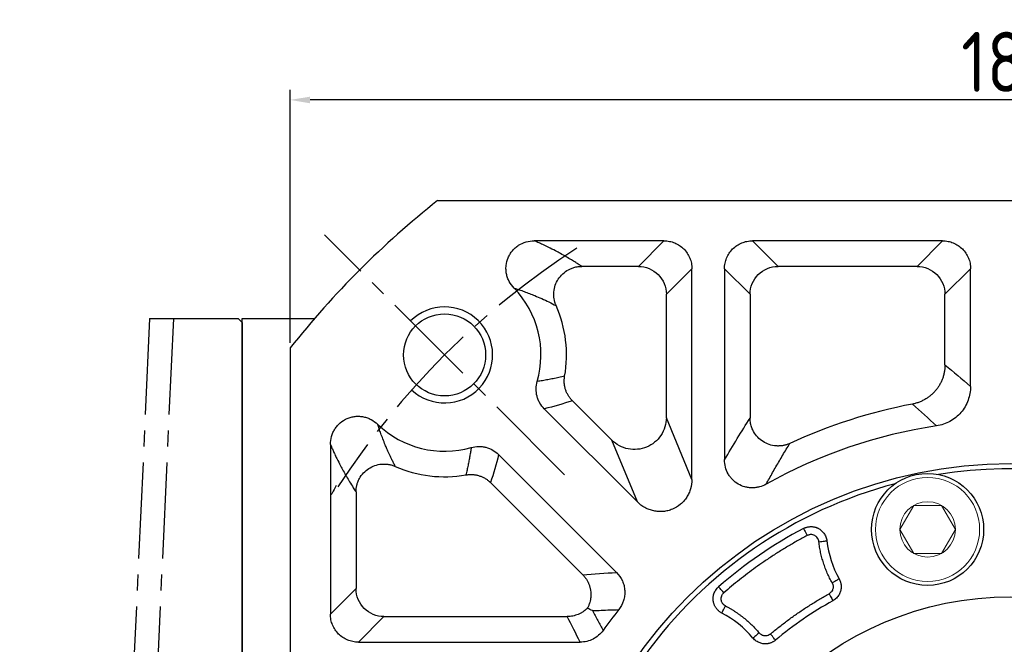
# Model space of a CAD drawing. Header units: millimetres. Extents: x 60 to 1123, y 46 to 797.
# Tile 5 of 18: x 137 to 260, y 555 to 633. Entities that reach past the tile are written whole.
import ezdxf

# ---------------------------------------------------------------- set-up
doc = ezdxf.new("R2010")
doc.units = ezdxf.units.MM
doc.linetypes.add('点画线', pattern=[18, 12, -2, 2, -2])
for name, color, linetype in [('6文字层', 3, 'Continuous'), ('7中心线层', 7, '点画线'), ('标注线', 7, 'Continuous')]:
    doc.layers.add(name, color=color, linetype=linetype)
doc.layers.add('粗实线', color=7, linetype='Continuous', lineweight=40)
doc.layers.add('细实线', color=211, linetype='Continuous', lineweight=18)
doc.styles.add('工程字', font='gbenor.shx', dxfattribs={"bigfont": 'gbcbig.shx'})
doc.dimstyles.new('ISO-25', dxfattribs={"dimtxt": 2.5, "dimasz": 2.5, "dimexe": 1.25, "dimexo": 0.625, "dimtad": 1, "dimtxsty": 'Standard', "dimcen": 2.5, "dimadec": 0, "dimazin": 0, "dimtfac": 1, "dimtmove": 0, "dimatfit": 3, "dimfxl": 1, "dimarcsym": 0})
doc.dimstyles.new('ISO-25-1', dxfattribs={"dimtxt": 11, "dimasz": 5, "dimexe": 1.25, "dimexo": 1, "dimgap": 2, "dimtad": 1, "dimtoh": 1, "dimtxsty": '工程字', "dimcen": 2, "dimadec": 0, "dimazin": 0, "dimtfac": 1, "dimtmove": 0, "dimatfit": 3, "dimfxl": 1, "dimarcsym": 0})

# ---------------------------------------------------------------- blocks, each defined once
blk = doc.blocks.new('*D84')
at = {"layer": '6文字层', "color": 0, "lineweight": -2}
for p, q in [((261.22, 518.5), (261.22, 522.5)), ((259.22, 520.5), (263.22, 520.5)), ((152.39, 428.89), (180.9, 452.88)), ((129.57, 428.89), (152.39, 428.89))]:
    blk.add_line(p, q, dxfattribs=at)
at = {"layer": '6文字层', "color": 0}
blk.add_solid([(181.43, 452.25), (180.36, 453.52), (184.72, 456.1)], dxfattribs=at)
at = {"layer": 'Defpoints', "color": 0}
for p in [(337.73, 584.9), (184.72, 456.1)]:
    blk.add_point(p, dxfattribs=at)
at = {"layer": '6文字层', "color": 0, "insert": (138.01, 434.14), "char_height": 7.5, "attachment_point": 5, "style": '工程字'}
blk.add_mtext('∅200', dxfattribs=at)
blk = doc.blocks.new('*D85')
at = {"layer": '6文字层', "color": 0, "lineweight": -2}
for p, q in [((359.95, 622.92), (344.51, 606.9)), ((382.77, 622.92), (359.95, 622.92)), ((261.22, 518.5), (261.22, 522.5)), ((259.22, 520.5), (263.22, 520.5))]:
    blk.add_line(p, q, dxfattribs=at)
at = {"layer": '6文字层', "color": 0}
blk.add_solid([(343.91, 607.48), (345.11, 606.32), (341.04, 603.3)], dxfattribs=at)
at = {"layer": 'Defpoints', "color": 0}
for p in [(341.04, 603.3), (181.41, 437.71)]:
    blk.add_point(p, dxfattribs=at)
at = {"layer": '6文字层', "color": 0, "lineweight": 25, "insert": (374.33, 628.17), "char_height": 7.5, "attachment_point": 5, "style": '工程字'}
blk.add_mtext('∅230{}{{\\H0.7x;}{}}', dxfattribs=at)
blk = doc.blocks.new('*D86')
at = {"layer": '6文字层', "color": 0, "lineweight": -2}
for p, q in [((171.22, 592.72), (171.22, 624.32)), ((351.22, 592.72), (351.22, 624.32)), ((348.72, 623.07), (173.72, 623.07))]:
    blk.add_line(p, q, dxfattribs=at)
at = {"layer": '6文字层', "color": 0}
for points in [[(173.72, 623.48), (173.72, 622.65), (171.22, 623.07)], [(348.72, 622.65), (348.72, 623.48), (351.22, 623.07)]]:
    blk.add_solid(points, dxfattribs=at)
at = {"layer": 'Defpoints', "color": 0}
for p in [(171.22, 623.07), (171.22, 592.09), (351.22, 592.09)]:
    blk.add_point(p, dxfattribs=at)
at = {"layer": '6文字层', "color": 0, "insert": (261.22, 627.82), "char_height": 7.5, "attachment_point": 5, "style": '工程字'}
blk.add_mtext('180', dxfattribs=at)

msp = doc.modelspace()

# ---------------------------------------------------------------- linework, layer by layer
msp.add_open_spline([(176.9628, 574.8856), (176.8358, 574.5703), (176.6168, 574.1596), (176.3294, 573.746), (176.2588, 573.6499)], degree=3, knots=[0, 0, 0, 0, 0.126149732, 0.164350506, 0.164350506, 0.164350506, 0.164350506])
at = {"layer": '7中心线层'}
for p, q in [((205.5013, 576.2266), (175.5254, 606.2025)), ((153.6787, 595.7548), (146.7606, 445.2522)), ((156.6441, 595.7548), (149.726, 445.2522))]:
    msp.add_line(p, q, dxfattribs=at)
msp.add_arc((261.224, 520.5038), 100, 122.832642, 147.167358, dxfattribs=at)
at = {"layer": '标注线'}
for p, q in [((153.6787, 595.7548), (164.7234, 595.7548)), ((164.7234, 595.7548), (165.2234, 595.2548)), ((165.2234, 520.5038), (165.2234, 595.7535)), ((165.2234, 595.7535), (174.2615, 595.7535)), ((165.2234, 595.2548), (165.2234, 520.5038))]:
    msp.add_line(p, q, dxfattribs=at)
at = {"layer": '粗实线', "color": 0, "lineweight": 30}
for p, q in [((189.6349, 610.5038), (332.8131, 610.5038)), ((171.224, 592.0929), (171.224, 448.9147))]:
    msp.add_line(p, q, dxfattribs=at)
for centre, radius in [((190.5133, 591.2145), 5.125), ((261.224, 520.5038), 57.15), ((250.8284, 569.4112), 7), ((261.224, 520.5038), 40.5)]:
    msp.add_circle(centre, radius, dxfattribs=at)
for radius, start, end in [(115, 128.49995, 141.50005), (56.5, 35.800973, 99.199034), (56.5, 104.800972, 144.199032)]:
    msp.add_arc((261.224, 520.5038), radius, start, end, dxfattribs=at)
at = {"layer": '细实线', "color": 0, "lineweight": -3}
for p, q in [((217.9066, 605.4691), (201.7035, 605.4691)), ((217.9066, 605.4691), (214.715, 602.2774)), ((252.6978, 605.4691), (228.9591, 605.4691)), ((228.9591, 605.4691), (232.1507, 602.2774)), ((252.6978, 605.4691), (249.5061, 602.2774)), ((214.715, 602.2774), (207.6315, 602.2774)), ((221.3981, 601.9776), (218.2065, 598.786)), ((221.3981, 575.6691), (221.3981, 601.9776)), ((225.4676, 601.9776), (225.4676, 578.1097)), ((225.4676, 601.9776), (228.6592, 598.786)), ((249.5061, 602.2774), (232.1507, 602.2774)), ((256.1893, 601.9776), (252.9976, 598.786)), ((256.1893, 587.2784), (256.1893, 601.9776)), ((218.2065, 583.3744), (218.2065, 598.786)), ((228.6592, 598.786), (228.6592, 583.3199)), ((252.9976, 589.9724), (252.9976, 598.786)), ((206.4704, 585.4771), (211.3947, 580.5528)), ((202.9648, 584.4691), (214.5863, 572.8476)), ((221.3981, 575.6691), (218.2065, 583.3744)), ((214.5863, 572.8476), (211.3947, 580.5528)), ((176.2588, 580.0243), (176.2588, 558.8212)), ((211.9877, 564.0341), (197.2588, 578.7631)), ((207.7601, 563.7481), (196.2508, 575.2574)), ((179.4504, 574.0964), (179.4504, 562.0129)), ((176.2588, 558.8212), (179.4504, 562.0129)), ((179.7502, 555.3297), (182.9419, 558.5214)), ((182.9419, 558.5214), (205.8335, 558.5214)), ((179.7502, 555.3297), (207.4537, 555.3297))]:
    msp.add_line(p, q, dxfattribs=at)
at = {"layer": '细实线'}
for points in [[(247.3634, 569.4112), (249.0955, 572.4112), (252.5613, 572.4112), (254.2934, 569.4112)], [(247.3634, 569.4112), (249.0955, 566.4112), (252.5613, 566.4112), (254.2934, 569.4112)]]:
    msp.add_lwpolyline(points, dxfattribs=at)
at = {"layer": '细实线', "color": 0, "lineweight": -3, "flags": 128}
for points in [[(235.3279, 569.5336), (235.3389, 569.5127), (235.3669, 569.4597), (235.4107, 569.3767), (235.4689, 569.2666), (235.5391, 569.1336), (235.6189, 568.9826), (235.7051, 568.8193), (235.7948, 568.6496)], [(237.255, 567.8782), (237.4446, 567.8996), (237.6272, 567.9203), (237.7962, 567.9394), (237.9452, 567.9562), (238.0689, 567.9702), (238.1627, 567.9808), (238.2232, 567.9876), (238.248, 567.9904)], [(239.7803, 563.2286), (239.7585, 563.2164), (239.7054, 563.1867), (239.623, 563.1406), (239.5144, 563.0798), (239.3835, 563.0066), (239.2351, 562.9235), (239.0747, 562.8338), (238.9082, 562.7406)], [(225.3891, 561.498), (225.2628, 561.6425), (225.1412, 561.7816), (225.0288, 561.9101), (224.9298, 562.0234), (224.8479, 562.1171), (224.7861, 562.1878), (224.7467, 562.2329), (224.7312, 562.2506)], [(238.5213, 561.3789), (238.614, 561.2121), (238.7032, 561.0514), (238.7858, 560.9027), (238.8586, 560.7716), (238.9191, 560.6628), (238.9649, 560.5802), (238.9944, 560.5271), (239.0066, 560.5052)], [(225.1253, 558.9714), (225.1369, 558.9936), (225.1649, 559.0476), (225.2084, 559.1314), (225.2658, 559.2418), (225.3349, 559.375), (225.4133, 559.5259), (225.498, 559.689), (225.5859, 559.8583)], [(229.7899, 556.4737), (229.6432, 556.3517), (229.5019, 556.2341), (229.3712, 556.1253), (229.2559, 556.0294), (229.1602, 555.9497), (229.0877, 555.8894), (229.0409, 555.8504), (229.0217, 555.8344)], [(231.8415, 555.5808), (231.8255, 555.6), (231.7864, 555.6466), (231.7258, 555.719), (231.6459, 555.8144), (231.5495, 555.9294), (231.4403, 556.0597), (231.3223, 556.2006), (231.1998, 556.3469)]]:
    msp.add_lwpolyline(points, dxfattribs=at)
at = {"layer": '细实线'}
for radius in [6.5, 3.465]:
    msp.add_circle((250.8284, 569.4112), radius, dxfattribs=at)
at = {"layer": '细实线', "color": 0, "lineweight": -3}
for centre, radius, start, end in [((190.5133, 591.2145), 12.0348, 343.973934, 43.880907), ((190.5133, 591.2145), 15.2264, 349.915856, 23.860062), ((261.224, 520.5038), 65.7264, 100.770049, 114.836217), ((190.5133, 591.2145), 12.0348, 226.113509, 286.026041), ((261.224, 520.5038), 62.5348, 98.536128, 119.253077), ((190.5133, 591.2145), 15.2264, 246.14091, 280.084121), ((261.224, 520.5038), 55.4484, 117.841768, 131.158238), ((250.8284, 569.4112), 12.6604, 186.443678, 209.23162), ((261.224, 520.5038), 45.7572, 119.048523, 129.951483), ((261.224, 520.5038), 62.5348, 141.545288, 144.525837), ((219.2905, 547.7358), 12.6604, 39.768384, 62.556326)]:
    msp.add_arc(centre, radius, start, end, dxfattribs=at)
at = {"layer": '细实线', "color": 0, "lineweight": -2}
msp.add_arc((190.5133, 591.2145), 6, 226.719135, 134.999945, dxfattribs=at)
at = {"layer": '细实线', "color": 0, "lineweight": -3}
for points, knots in [([(199.188, 599.5563), (198.9479, 599.8043), (198.7477, 600.0795), (198.5073, 600.5337), (198.4373, 600.6926), (198.3228, 601.0144), (198.2775, 601.1785), (198.2108, 601.5129), (198.1894, 601.6846), (198.1726, 602.0282), (198.1771, 602.1988), (198.2282, 602.7073), (198.3152, 603.0466), (198.5153, 603.5176), (198.5936, 603.6693), (198.7737, 603.9617), (198.8758, 604.1023), (199.0969, 604.363), (199.2166, 604.4845), (199.474, 604.7097), (199.613, 604.8141), (200.0457, 605.0918), (200.3589, 605.2334), (201.0203, 605.4238), (201.3583, 605.4704), (201.7035, 605.4691)], [0, 0, 0, 0, 0.125, 0.125, 0.1875, 0.1875, 0.25, 0.25, 0.3125, 0.3125, 0.375, 0.375, 0.5, 0.5, 0.5625, 0.5625, 0.625, 0.625, 0.6875, 0.6875, 0.75, 0.75, 0.875, 0.875, 1, 1, 1, 1]), ([(207.6315, 602.2775), (207.5232, 602.3477), (207.278, 602.5069), (206.858, 602.7735), (206.1097, 603.2364), (205.2776, 603.722), (204.2883, 604.254), (203.5495, 604.6288), (202.8099, 604.98), (202.2243, 605.2451), (201.8613, 605.4012), (201.7035, 605.4691)], [0, 0, 0, 0, 0.06585397, 0.14919111, 0.25001226, 0.5000169, 0.60504486, 0.75000244, 0.85259392, 0.93592369, 1, 1, 1, 1]), ([(217.9066, 605.4691), (218.1373, 605.4694), (218.3642, 605.4474), (218.8107, 605.3599), (219.0327, 605.2935), (219.4561, 605.1192), (219.6569, 605.0124), (220.0369, 604.7596), (220.2168, 604.6122), (220.5393, 604.29), (220.6839, 604.1141), (220.9391, 603.7322), (221.0474, 603.5287), (221.2209, 603.1081), (221.2874, 602.8881), (221.3764, 602.4365), (221.3984, 602.2083), (221.3981, 601.9776)], [0, 0, 0, 0, 0.125, 0.125, 0.25, 0.25, 0.375, 0.375, 0.5, 0.5, 0.625, 0.625, 0.75, 0.75, 0.875, 0.875, 1, 1, 1, 1]), ([(225.4676, 601.9776), (225.4673, 602.2083), (225.4893, 602.4352), (225.5768, 602.8817), (225.6432, 603.1036), (225.8175, 603.5271), (225.9243, 603.7279), (226.1771, 604.1078), (226.3245, 604.2878), (226.6467, 604.6103), (226.8226, 604.7549), (227.2045, 605.01), (227.408, 605.1184), (227.8286, 605.2919), (228.0486, 605.3584), (228.5002, 605.4474), (228.7284, 605.4694), (228.9591, 605.4691)], [0, 0, 0, 0, 0.125, 0.125, 0.25, 0.25, 0.375, 0.375, 0.5, 0.5, 0.625, 0.625, 0.75, 0.75, 0.875, 0.875, 1, 1, 1, 1]), ([(252.6978, 605.4691), (252.9285, 605.4694), (253.1554, 605.4474), (253.6019, 605.3599), (253.8238, 605.2935), (254.2473, 605.1192), (254.4481, 605.0124), (254.828, 604.7596), (255.008, 604.6122), (255.3305, 604.29), (255.4751, 604.1141), (255.7302, 603.7322), (255.8385, 603.5287), (256.012, 603.1081), (256.0786, 602.8881), (256.1675, 602.4365), (256.1896, 602.2083), (256.1893, 601.9776)], [0, 0, 0, 0, 0.125, 0.125, 0.25, 0.25, 0.375, 0.375, 0.5, 0.5, 0.625, 0.625, 0.75, 0.75, 0.875, 0.875, 1, 1, 1, 1]), ([(204.4384, 597.3737), (204.42, 597.4172), (204.3828, 597.5052), (204.3333, 597.6414), (204.2893, 597.7788), (204.238, 597.9656), (204.1496, 598.3887), (204.1216, 599.0742), (204.303, 599.9284), (204.6851, 600.7066), (205.2428, 601.3701), (205.8291, 601.7929), (206.3562, 602.0403), (206.7261, 602.1613), (207.0637, 602.2325), (207.3503, 602.2698), (207.539, 602.2749), (207.6315, 602.2775)], [0, 0, 0, 0, 0.02053089, 0.04150111, 0.06290655, 0.08314183, 0.12555981, 0.25040648, 0.37748416, 0.50035896, 0.62252564, 0.74972979, 0.81018156, 0.87471606, 0.91806169, 0.95983954, 1, 1, 1, 1]), ([(214.715, 602.2775), (215.6307, 602.2749), (216.5349, 601.8978), (217.8268, 600.6059), (218.2039, 599.7017), (218.2065, 598.786)], [0, 0, 0, 0, 0.5, 0.5, 1, 1, 1, 1]), ([(228.6592, 598.786), (228.6618, 599.7017), (229.0389, 600.6059), (230.3308, 601.8978), (231.235, 602.2749), (232.1507, 602.2774)], [0, 0, 0, 0, 0.5, 0.5, 1, 1, 1, 1]), ([(249.5061, 602.2774), (250.4218, 602.2749), (251.3261, 601.8978), (252.6179, 600.6059), (252.9951, 599.7017), (252.9976, 598.786)], [0, 0, 0, 0, 0.5, 0.5, 1, 1, 1, 1]), ([(199.1882, 599.557), (199.2943, 599.5236), (199.5098, 599.4558), (199.8274, 599.3507), (200.1471, 599.241), (200.4681, 599.1267), (200.7906, 599.0077), (201.1145, 598.884), (201.4398, 598.7556), (201.959, 598.5439), (202.6682, 598.2369), (203.5611, 597.8211), (204.1401, 597.5258), (204.4384, 597.3737)], [0, 0, 0, 0, 0.05093597, 0.10339114, 0.15736615, 0.21286158, 0.26987793, 0.32841569, 0.38847527, 0.45005706, 0.62191229, 0.80522504, 1, 1, 1, 1]), ([(252.9976, 589.9724), (252.9965, 589.8975), (252.9943, 589.7476), (252.9782, 589.5233), (252.9528, 589.3001), (252.9173, 589.0787), (252.8721, 588.8599), (252.8175, 588.6444), (252.7537, 588.4328), (252.6813, 588.2258), (252.6005, 588.024), (252.5121, 587.8278), (252.4164, 587.6378), (252.314, 587.4543), (252.2056, 587.2777), (252.0917, 587.1083), (251.973, 586.9463), (251.8078, 586.7387), (251.5836, 586.489), (251.2855, 586.2067), (250.9559, 585.9431), (250.597, 585.7032), (250.2119, 585.4916), (249.8045, 585.3134), (249.3804, 585.1685), (249.0881, 585.1045), (248.9419, 585.0725)], [0, 0, 0, 0, 0.03261277, 0.06524058, 0.09784024, 0.13036843, 0.162782, 0.1950383, 0.22709545, 0.25891263, 0.29045033, 0.32167061, 0.3525373, 0.38301617, 0.41307512, 0.44268428, 0.47181608, 0.50044535, 0.55810838, 0.61767246, 0.67890889, 0.74155369, 0.80531207, 0.8698646, 0.93487517, 1, 1, 1, 1]), ([(202.9648, 584.4691), (202.7441, 584.6895), (202.5573, 584.934), (202.3268, 585.336), (202.2581, 585.4769), (202.1415, 585.7633), (202.0932, 585.9094), (201.9776, 586.356), (201.9401, 586.669), (201.9489, 587.2847), (201.9941, 587.5923), (202.0804, 587.892)], [0, 0, 0, 0, 0.25, 0.25, 0.375, 0.375, 0.5, 0.5, 0.75, 0.75, 1, 1, 1, 1]), ([(205.5045, 588.5485), (205.2633, 588.4941), (204.7886, 588.3873), (204.0834, 588.2417), (203.3983, 588.1106), (202.7335, 587.9934), (202.2954, 587.9254), (202.0804, 587.892)], [0, 0, 0, 0, 0.21380709, 0.42071078, 0.62071091, 0.81380736, 1, 1, 1, 1]), ([(206.4704, 585.4771), (206.4263, 585.5228), (206.3375, 585.6147), (206.2134, 585.7624), (206.0959, 585.9179), (205.9866, 586.0813), (205.8859, 586.2518), (205.7945, 586.4288), (205.713, 586.6115), (205.642, 586.799), (205.5818, 586.9904), (205.5327, 587.1848), (205.4949, 587.3812), (205.4686, 587.5787), (205.4536, 587.7761), (205.4497, 587.9727), (205.4571, 588.1674), (205.4742, 588.3595), (205.4945, 588.4857), (205.5045, 588.5485)], [0, 0, 0, 0, 0.05696402, 0.11460567, 0.17284781, 0.23160794, 0.29079876, 0.35032891, 0.41010375, 0.47002625, 0.5299979, 0.58991973, 0.64969323, 0.70922137, 0.76840951, 0.82716629, 0.88540441, 0.94304136, 1, 1, 1, 1]), ([(256.1893, 587.2784), (256.1895, 586.9801), (256.1634, 586.6863), (256.0605, 586.1073), (255.9831, 585.8207), (255.7768, 585.2625), (255.6502, 584.9965), (255.3517, 584.4895), (255.1781, 584.2467), (254.7908, 583.7969), (254.5796, 583.5918), (254.1225, 583.2206), (253.874, 583.0531), (253.3553, 582.7675), (253.086, 582.6491), (252.5276, 582.4604), (252.2368, 582.3899), (251.9418, 582.3459)], [0, 0, 0, 0, 0.125, 0.125, 0.25, 0.25, 0.375, 0.375, 0.5, 0.5, 0.625, 0.625, 0.75, 0.75, 0.875, 0.875, 1, 1, 1, 1]), ([(176.2588, 580.0243), (176.2574, 580.3695), (176.304, 580.7066), (176.4458, 581.2005), (176.5056, 581.3635), (176.6463, 581.6747), (176.7274, 581.8243), (176.9114, 582.1114), (177.0151, 582.25), (177.2412, 582.5091), (177.3626, 582.6289), (177.752, 582.9597), (178.0498, 583.1439), (178.5205, 583.3446), (178.6821, 583.3996), (179.0146, 583.4855), (179.1856, 583.516), (179.5256, 583.5506), (179.696, 583.5552), (180.0377, 583.5389), (180.2102, 583.5178), (180.5463, 583.4512), (180.7107, 583.4058), (181.0323, 583.2917), (181.1904, 583.2224), (181.6466, 582.9815), (181.9225, 582.7809), (182.1704, 582.5409)], [0, 0, 0, 0, 0.125, 0.125, 0.1875, 0.1875, 0.25, 0.25, 0.3125, 0.3125, 0.375, 0.375, 0.5, 0.5, 0.5625, 0.5625, 0.625, 0.625, 0.6875, 0.6875, 0.75, 0.75, 0.8125, 0.8125, 0.875, 0.875, 1, 1, 1, 1]), ([(218.2065, 583.3744), (218.2019, 582.5921), (217.9621, 581.8141), (217.0899, 580.5169), (216.4594, 580.001), (215.0154, 579.4028), (214.2047, 579.3218), (212.6708, 579.6224), (211.951, 580.0029), (211.3947, 580.5528)], [0, 0, 0, 0, 0.25, 0.25, 0.5, 0.5, 0.75, 0.75, 1, 1, 1, 1]), ([(233.6172, 580.1513), (233.561, 580.1266), (233.4494, 580.0776), (233.2793, 580.016), (233.1102, 579.9637), (232.9432, 579.9212), (232.7794, 579.8879), (232.62, 579.8632), (232.4661, 579.8464), (232.3186, 579.8368), (232.1782, 579.8334), (232.0457, 579.8354), (231.6654, 579.855), (231.0477, 579.9776), (230.2586, 580.3546), (229.5837, 580.9119), (229.1902, 581.451), (228.9813, 581.8621), (228.88, 582.1023), (228.79, 582.3723), (228.7188, 582.6692), (228.6699, 582.988), (228.6628, 583.2078), (228.6592, 583.3199)], [0, 0, 0, 0, 0.02645106, 0.05243319, 0.07784644, 0.10259404, 0.12658346, 0.14972737, 0.17194436, 0.19315946, 0.21330445, 0.23231806, 0.25014584, 0.37702191, 0.49967075, 0.62235843, 0.74946186, 0.78308309, 0.82055205, 0.86147857, 0.90539565, 0.95176662, 1, 1, 1, 1]), ([(184.3544, 577.2893), (184.2806, 577.4327), (184.1385, 577.7083), (183.9371, 578.1159), (183.7544, 578.4967), (183.5903, 578.8499), (183.4442, 579.1736), (183.3157, 579.4664), (183.2042, 579.7265), (183.0339, 580.1328), (182.8155, 580.6772), (182.5613, 581.3626), (182.3505, 581.9722), (182.2265, 582.3639), (182.1704, 582.5409)], [0, 0, 0, 0, 0.09421091, 0.18114122, 0.26079307, 0.33316884, 0.39827098, 0.45610193, 0.50666399, 0.54995931, 0.68972449, 0.81131049, 0.91473141, 1, 1, 1, 1]), ([(176.2588, 580.0243), (176.3082, 579.9091), (176.4182, 579.6527), (176.6001, 579.2434), (176.8158, 578.774), (177.1253, 578.1267), (177.4743, 577.4387), (178.0063, 576.4494), (178.5382, 575.5385), (179.0713, 574.6819), (179.338, 574.2699), (179.4504, 574.0963)], [0, 0, 0, 0, 0.04664898, 0.10386873, 0.17165388, 0.25000131, 0.39539044, 0.4999861, 0.74998857, 0.89465495, 1, 1, 1, 1]), ([(193.8358, 579.6475), (193.8082, 579.4688), (193.7522, 579.1058), (193.6577, 578.5561), (193.5536, 577.9921), (193.4391, 577.4143), (193.3147, 576.8225), (193.2249, 576.4249), (193.1794, 576.2234)], [0, 0, 0, 0, 0.1546811, 0.31415652, 0.4784262, 0.64749006, 0.82134803, 1, 1, 1, 1]), ([(193.8358, 579.6475), (194.1356, 579.7337), (194.4399, 579.7787), (194.9032, 579.7856), (195.0598, 579.7775), (195.3669, 579.7408), (195.5181, 579.7123), (195.9647, 579.5971), (196.2568, 579.4783), (196.7911, 579.1723), (197.0383, 578.9837), (197.2588, 578.7631)], [0, 0, 0, 0, 0.25, 0.25, 0.375, 0.375, 0.5, 0.5, 0.75, 0.75, 1, 1, 1, 1]), ([(230.6653, 575.0635), (230.8001, 575.3058), (231.0714, 575.7935), (231.4817, 576.5186), (231.8977, 577.2449), (232.3194, 577.9717), (232.7468, 578.699), (233.1799, 579.4274), (233.4709, 579.9091), (233.6172, 580.1513)], [0, 0, 0, 0, 0.1375627, 0.27688981, 0.4179816, 0.56083829, 0.70546011, 0.85184728, 1, 1, 1, 1]), ([(230.6653, 575.0635), (230.3982, 574.9131), (230.1181, 574.7996), (229.6783, 574.6836), (229.5273, 574.654), (229.2254, 574.6152), (229.0744, 574.6057), (228.7723, 574.6063), (228.6212, 574.6165), (228.319, 574.657), (228.1682, 574.6876), (227.7294, 574.8072), (227.4485, 574.925), (226.9207, 575.2341), (226.6821, 575.4199), (226.3617, 575.7453), (226.2611, 575.8621), (226.0786, 576.1048), (225.9958, 576.2314), (225.7727, 576.6266), (225.6571, 576.914), (225.5054, 577.4996), (225.4669, 577.8032), (225.4676, 578.1097)], [0, 0, 0, 0, 0.125, 0.125, 0.1875, 0.1875, 0.25, 0.25, 0.3125, 0.3125, 0.375, 0.375, 0.5, 0.5, 0.625, 0.625, 0.6875, 0.6875, 0.75, 0.75, 0.875, 0.875, 1, 1, 1, 1]), ([(179.4504, 574.0963), (179.4514, 574.1514), (179.4534, 574.2629), (179.4667, 574.4317), (179.4881, 574.6037), (179.519, 574.7783), (179.5753, 575.0233), (179.6813, 575.356), (179.9253, 575.8854), (180.3585, 576.486), (181.0224, 577.0434), (181.8002, 577.4252), (182.5157, 577.5766), (183.0983, 577.5882), (183.4222, 577.5546), (183.6324, 577.5164), (183.7738, 577.4866), (183.9534, 577.4392), (184.1594, 577.3714), (184.2927, 577.3153), (184.3544, 577.2893)], [0, 0, 0, 0, 0.02390358, 0.04839624, 0.07347045, 0.09911551, 0.12531726, 0.18250198, 0.25024601, 0.37750819, 0.49984728, 0.62234159, 0.74944872, 0.81324305, 0.87455908, 0.89035172, 0.905945, 0.93735715, 0.97096901, 1, 1, 1, 1]), ([(193.1794, 576.2234), (193.2421, 576.2334), (193.3683, 576.2536), (193.5605, 576.2708), (193.7551, 576.2781), (193.9517, 576.2743), (194.1492, 576.2593), (194.3466, 576.2329), (194.543, 576.1952), (194.7374, 576.1461), (194.9289, 576.0859), (195.1164, 576.0149), (195.299, 575.9334), (195.476, 575.842), (195.6465, 575.7413), (195.8099, 575.6319), (195.9654, 575.5145), (196.1131, 575.3904), (196.2051, 575.3016), (196.2508, 575.2574)], [0, 0, 0, 0, 0.0569585, 0.11459532, 0.17283332, 0.23159, 0.29077806, 0.35030614, 0.4100796, 0.47000141, 0.52997306, 0.58989557, 0.64967045, 0.70920066, 0.76839156, 0.82715179, 0.88539405, 0.94303583, 1, 1, 1, 1]), ([(221.3981, 575.6691), (221.3995, 575.2713), (221.3453, 574.8828), (221.1803, 574.3138), (221.1108, 574.1262), (220.9473, 573.7683), (220.853, 573.5963), (220.6392, 573.2664), (220.5186, 573.1072), (220.2563, 572.8106), (220.1154, 572.6736), (219.6636, 572.2958), (219.3185, 572.0866), (218.774, 571.8608), (218.5871, 571.7993), (218.2024, 571.7045), (218.0053, 571.6717), (217.6134, 571.6365), (217.4169, 571.6337), (217.023, 571.6576), (216.8245, 571.6847), (216.4387, 571.7669), (216.2501, 571.8219), (215.8813, 571.9594), (215.6998, 572.0426), (215.1799, 572.3286), (214.8666, 572.5653), (214.5863, 572.8476)], [0, 0, 0, 0, 0.125, 0.125, 0.1875, 0.1875, 0.25, 0.25, 0.3125, 0.3125, 0.375, 0.375, 0.5, 0.5, 0.5625, 0.5625, 0.625, 0.625, 0.6875, 0.6875, 0.75, 0.75, 0.8125, 0.8125, 0.875, 0.875, 1, 1, 1, 1]), ([(235.3279, 569.5336), (235.3715, 569.5554), (235.4588, 569.5991), (235.5952, 569.6522), (235.7345, 569.6958), (235.8755, 569.7288), (236.0168, 569.7512), (236.157, 569.7634), (236.2946, 569.7657), (236.4286, 569.7589), (236.5578, 569.7437), (236.6813, 569.7211), (236.7983, 569.6921), (236.9084, 569.6578), (237.0112, 569.6194), (237.1065, 569.5778), (237.229, 569.5168), (237.3808, 569.4262), (237.5586, 569.292), (237.729, 569.1297), (237.8852, 568.9401), (238.0207, 568.7262), (238.1292, 568.4926), (238.2093, 568.2459), (238.2352, 568.0754), (238.248, 567.9904)], [0, 0, 0, 0, 0.03765928, 0.07537156, 0.11296922, 0.15028243, 0.18714265, 0.22338602, 0.25885647, 0.29340846, 0.32690905, 0.35923948, 0.39029609, 0.41999057, 0.44824977, 0.47501496, 0.50024085, 0.55390644, 0.61128664, 0.67192376, 0.73522858, 0.80049571, 0.86693422, 0.93371083, 1, 1, 1, 1]), ([(235.7948, 568.6496), (235.5878, 568.5393), (235.174, 568.3188), (234.5589, 567.978), (233.9482, 567.6299), (233.3423, 567.274), (232.741, 566.9102), (232.1445, 566.5388), (231.5526, 566.1595), (230.9654, 565.7724), (230.2279, 565.2725), (229.3463, 564.6515), (228.329, 563.8989), (227.33, 563.1227), (226.3477, 562.3248), (225.7087, 561.7737), (225.3891, 561.498)], [0, 0, 0, 0, 0.05559496, 0.11115855, 0.16670003, 0.22222868, 0.27775375, 0.33328454, 0.38883031, 0.44440032, 0.50000384, 0.60005023, 0.70001895, 0.79996409, 0.89993975, 1, 1, 1, 1]), ([(237.255, 567.8782), (237.2504, 567.9106), (237.2414, 567.975), (237.2163, 568.0689), (237.1828, 568.1596), (237.1401, 568.2468), (237.0637, 568.3709), (236.935, 568.5193), (236.7336, 568.658), (236.5055, 568.7466), (236.2888, 568.7719), (236.1003, 568.757), (235.9416, 568.719), (235.8439, 568.6729), (235.7948, 568.6496)], [0, 0, 0, 0, 0.05054314, 0.10035771, 0.14992273, 0.1997244, 0.2502421, 0.37495085, 0.49993683, 0.62455354, 0.74960803, 0.83339172, 0.91610675, 1, 1, 1, 1]), ([(238.9082, 562.7406), (238.8535, 562.84), (238.7443, 563.0385), (238.5899, 563.3411), (238.4428, 563.6469), (238.3035, 563.9561), (238.172, 564.2687), (238.0482, 564.5847), (237.9322, 564.904), (237.788, 565.3338), (237.6277, 565.877), (237.4689, 566.5371), (237.3408, 567.2041), (237.2836, 567.6533), (237.255, 567.8782)], [0, 0, 0, 0, 0.06262688, 0.12514083, 0.18758042, 0.24998437, 0.31239147, 0.3748405, 0.43737016, 0.500019, 0.62515049, 0.74998437, 0.87483084, 1, 1, 1, 1]), ([(207.7601, 563.7481), (207.8021, 563.7046), (207.8862, 563.6176), (208.0033, 563.4792), (208.1133, 563.3358), (208.2151, 563.1875), (208.3086, 563.0352), (208.3935, 562.8797), (208.4697, 562.7218), (208.5371, 562.5623), (208.5958, 562.4019), (208.6458, 562.2415), (208.6875, 562.0817), (208.7209, 561.9232), (208.7683, 561.6337), (208.7939, 561.2045), (208.743, 560.7019), (208.6386, 560.2722), (208.5136, 559.9178), (208.401, 559.6977), (208.3455, 559.589)], [0, 0, 0, 0, 0.04033105, 0.08061623, 0.12078046, 0.16074903, 0.20044829, 0.23980638, 0.27875385, 0.31722422, 0.35515451, 0.39248569, 0.42916298, 0.46513618, 0.50035979, 0.62452333, 0.75028108, 0.83535989, 0.91873686, 1, 1, 1, 1]), ([(211.9877, 564.0341), (212.289, 563.7329), (212.5354, 563.3764), (212.7968, 562.7945), (212.8662, 562.5918), (212.966, 562.1822), (212.997, 561.9745), (213.021, 561.5532), (213.0134, 561.3388), (212.9603, 560.9214), (212.915, 560.7162), (212.7225, 560.1113), (212.5181, 559.7275), (212.253, 559.3939)], [0, 0, 0, 0, 0.25, 0.25, 0.375, 0.375, 0.5, 0.5, 0.625, 0.625, 0.75, 0.75, 1, 1, 1, 1]), ([(239.7803, 563.2286), (239.802, 563.1879), (239.8455, 563.1063), (239.8997, 562.9788), (239.9454, 562.8484), (239.9817, 562.7159), (240.0086, 562.5825), (240.0263, 562.4493), (240.0348, 562.3173), (240.0347, 562.1876), (240.0265, 562.0611), (240.0108, 561.9386), (239.9883, 561.8207), (239.9497, 561.6677), (239.8832, 561.4773), (239.7726, 561.2526), (239.6279, 561.0344), (239.4496, 560.8316), (239.2429, 560.6493), (239.0855, 560.5533), (239.0066, 560.5052)], [0, 0, 0, 0, 0.04405044, 0.08813536, 0.13210632, 0.17581464, 0.219114, 0.26186283, 0.30392658, 0.34517958, 0.38550667, 0.4248043, 0.46298134, 0.49995936, 0.57524351, 0.65494966, 0.73829934, 0.82433361, 0.91195652, 1, 1, 1, 1]), ([(182.9419, 558.5214), (182.0262, 558.5239), (181.1219, 558.9011), (179.8301, 560.1929), (179.4529, 561.0972), (179.4504, 562.0129)], [0, 0, 0, 0, 0.5, 0.5, 1, 1, 1, 1]), ([(225.1253, 558.9714), (225.0824, 558.9949), (224.9962, 559.0421), (224.8737, 559.1249), (224.7569, 559.2162), (224.6473, 559.3159), (224.5459, 559.4229), (224.4535, 559.5361), (224.3706, 559.654), (224.2977, 559.7754), (224.2348, 559.899), (224.1818, 560.0233), (224.1386, 560.1472), (224.1046, 560.2694), (224.0793, 560.3889), (224.058, 560.5301), (224.0456, 560.7016), (224.0512, 560.9104), (224.0821, 561.1359), (224.1435, 561.3719), (224.2387, 561.6108), (224.3696, 561.8431), (224.5322, 562.062), (224.6647, 562.1877), (224.7312, 562.2506)], [0, 0, 0, 0, 0.03780133, 0.07587395, 0.11406859, 0.15223052, 0.1902026, 0.22782843, 0.26495555, 0.30143824, 0.33714013, 0.37193627, 0.40571469, 0.43837735, 0.46984066, 0.50003539, 0.54860336, 0.60242425, 0.66107933, 0.72396728, 0.79030212, 0.85913541, 0.92940428, 1, 1, 1, 1]), ([(238.9082, 562.7406), (238.9225, 562.7134), (238.9517, 562.6579), (238.9861, 562.5678), (239.0132, 562.4709), (239.0371, 562.3305), (239.0381, 562.1633), (239.0015, 561.9745), (238.9337, 561.7984), (238.827, 561.6309), (238.6872, 561.4836), (238.576, 561.4134), (238.5213, 561.3789)], [0, 0, 0, 0, 0.05857868, 0.11976588, 0.18368661, 0.25048746, 0.3913385, 0.49997599, 0.61609066, 0.74956858, 0.87697948, 1, 1, 1, 1]), ([(225.5859, 559.8583), (225.5576, 559.8741), (225.5009, 559.9057), (225.4224, 559.9635), (225.3495, 560.0278), (225.2832, 560.0988), (225.2269, 560.1708), (225.1662, 560.2665), (225.0964, 560.4132), (225.0249, 560.702), (225.0591, 560.9788), (225.154, 561.2005), (225.2215, 561.3165), (225.3082, 561.4237), (225.3681, 561.4787), (225.3891, 561.498)], [0, 0, 0, 0, 0.05027651, 0.10042159, 0.15051433, 0.2005951, 0.25067732, 0.29173374, 0.3759917, 0.50095473, 0.74896655, 0.78749237, 0.87426367, 0.95581574, 1, 1, 1, 1]), ([(231.1998, 556.3469), (231.3757, 556.493), (231.7273, 556.7851), (232.2625, 557.2131), (232.803, 557.6334), (233.3492, 558.0453), (233.9011, 558.449), (234.4586, 558.8444), (235.0219, 559.2315), (235.5908, 559.6103), (236.1655, 559.9809), (236.7458, 560.3432), (237.3318, 560.6971), (237.9232, 561.0434), (238.3219, 561.267), (238.5213, 561.3789)], [0, 0, 0, 0, 0.07710479, 0.1541188, 0.23105848, 0.30794028, 0.38478072, 0.46159633, 0.53840367, 0.61521928, 0.69205972, 0.76894152, 0.8458812, 0.92289521, 1, 1, 1, 1]), ([(208.3455, 559.589), (208.3385, 559.5818), (208.3121, 559.5544), (208.252, 559.4949), (208.1499, 559.3997), (208.0007, 559.2736), (207.787, 559.1151), (207.5168, 558.9486), (207.2038, 558.7966), (206.8777, 558.6762), (206.5394, 558.5887), (206.1894, 558.5324), (205.9524, 558.525), (205.8335, 558.5214)], [0, 0, 0, 0, 0.01071435, 0.04080696, 0.09050101, 0.16008406, 0.24982721, 0.37496924, 0.4991962, 0.62160574, 0.74635283, 0.87273459, 1, 1, 1, 1]), ([(225.5859, 559.8583), (225.6862, 559.8053), (225.8866, 559.6995), (226.1818, 559.5314), (226.4727, 559.3568), (226.759, 559.1749), (227.0406, 558.986), (227.3176, 558.79), (227.59, 558.5868), (227.9466, 558.3069), (228.379, 557.9411), (228.8743, 557.4768), (229.3478, 556.9898), (229.6424, 556.6459), (229.7899, 556.4737)], [0, 0, 0, 0, 0.06262688, 0.12514083, 0.18758042, 0.24998437, 0.31239147, 0.3748405, 0.43737016, 0.500019, 0.62515049, 0.74998437, 0.87483084, 1, 1, 1, 1]), ([(179.7502, 555.3297), (179.5196, 555.3294), (179.2927, 555.3515), (178.8461, 555.4389), (178.6242, 555.5054), (178.2007, 555.6796), (177.9999, 555.7864), (177.62, 556.0392), (177.44, 556.1867), (177.1176, 556.5089), (176.9729, 556.6847), (176.7178, 557.0666), (176.6095, 557.2701), (176.436, 557.6907), (176.3695, 557.9107), (176.2805, 558.3623), (176.2584, 558.5905), (176.2588, 558.8212)], [0, 0, 0, 0, 0.125, 0.125, 0.25, 0.25, 0.375, 0.375, 0.5, 0.5, 0.625, 0.625, 0.75, 0.75, 0.875, 0.875, 1, 1, 1, 1]), ([(208.9723, 559.2656), (209.3398, 559.2825), (210.0699, 559.3162), (211.1635, 559.359), (211.8915, 559.3824), (212.253, 559.3939)], [0, 0, 0, 0, 0.337832, 0.67116532, 1, 1, 1, 1]), ([(208.9723, 559.2656), (209.193, 558.85), (209.6307, 558.026), (210.0762, 557.203), (210.2971, 556.795)], [0, 0, 0, 0, 0.50426457, 1, 1, 1, 1]), ([(210.2971, 556.795), (210.1351, 556.5674), (209.9496, 556.3635), (209.5328, 556.0015), (209.2994, 555.8434), (208.8097, 555.5908), (208.5484, 555.4932), (208.0079, 555.3624), (207.7331, 555.3296), (207.4537, 555.3297)], [0, 0, 0, 0, 0.25, 0.25, 0.5, 0.5, 0.75, 0.75, 1, 1, 1, 1]), ([(231.8415, 555.5808), (231.8055, 555.5519), (231.7335, 555.4941), (231.6183, 555.4171), (231.4988, 555.3479), (231.3754, 555.2876), (231.2494, 555.2364), (231.1218, 555.1943), (230.9937, 555.1613), (230.8663, 555.1372), (230.7404, 555.1218), (230.617, 555.1144), (230.4969, 555.1145), (230.3394, 555.124), (230.1399, 555.1539), (229.8986, 555.2209), (229.6572, 555.3225), (229.4248, 555.4599), (229.2073, 555.6291), (229.0837, 555.7659), (229.0217, 555.8344)], [0, 0, 0, 0, 0.04402606, 0.08808988, 0.13204352, 0.17573877, 0.21902966, 0.26177497, 0.30384037, 0.34510038, 0.3854399, 0.42475543, 0.46295577, 0.49996242, 0.57524638, 0.65495231, 0.7383017, 0.82433553, 0.9119577, 1, 1, 1, 1]), ([(231.1998, 556.3469), (231.1797, 556.3308), (231.1358, 556.2957), (231.0589, 556.2463), (230.9651, 556.1979), (230.8202, 556.1429), (230.6508, 556.1116), (230.465, 556.1137), (230.2852, 556.145), (230.1151, 556.2103), (229.9707, 556.3006), (229.8692, 556.3846), (229.815, 556.4455), (229.7899, 556.4737)], [0, 0, 0, 0, 0.04909952, 0.10724979, 0.17430161, 0.25023161, 0.40250846, 0.49985888, 0.60367573, 0.74952735, 0.84444715, 0.92793287, 1, 1, 1, 1])]:
    msp.add_open_spline(points, degree=3, knots=knots, dxfattribs=at)
for points in [[(252.9976, 589.9724), (254.0616, 589.0918), (255.1255, 588.1945), (256.1893, 587.2784)], [(206.4704, 585.4771), (205.3257, 585.1171), (204.1603, 584.778), (202.9648, 584.4691)], [(251.9418, 582.3459), (250.9449, 583.272), (249.9448, 584.1802), (248.9419, 585.0725)], [(225.4676, 578.1097), (226.5309, 579.9239), (227.5948, 581.6543), (228.6592, 583.3199)], [(197.2588, 578.7631), (196.9499, 577.5676), (196.6108, 576.4021), (196.2508, 575.2574)], [(207.7601, 563.7481), (209.156, 563.8568), (210.5647, 563.9528), (211.9877, 564.0341)], [(208.9723, 559.2656), (208.7712, 559.3682), (208.562, 559.4755), (208.3455, 559.589)], [(207.4537, 555.3297), (206.9055, 556.3936), (206.3657, 557.4575), (205.8335, 558.5214)]]:
    msp.add_open_spline(points, degree=3, dxfattribs=at)

# ---------------------------------------------------------------- dimensions: what is measured, and where the dimension line sits
at = {"layer": '6文字层'}
dim = msp.add_linear_dim(base=(171.224, 623.0664), p1=(351.224, 592.0929), p2=(171.224, 592.0929), dimstyle='ISO-25', override={"dimtxt": 7.5, "dimgap": 1, "dimtxsty": '工程字'}, dxfattribs=at)
dim.commit()
dim.dimension.update_dxf_attribs({"geometry": '*D86', "text_midpoint": (261.224, 623.0664), "dimtype": 160})
at = {"layer": '6文字层', "lineweight": 25}
dim = msp.add_diameter_dim_2p(p1=(181.4116, 437.709), p2=(341.0364, 603.2986), text='<>{}{{\\H0.7x;}{}}', dimstyle='ISO-25-1', override={"dimtxt": 7.5, "dimgap": 1.5, "dimtoh": 40, "dimlfac": 1, "dimse1": 1, "dimsd1": 1, "dimtix": 0, "dimtofl": 0, "dimatfit": 0}, dxfattribs=at)
dim.commit()
dim.dimension.update_dxf_attribs({"geometry": '*D85', "text_midpoint": (374.3324, 622.923), "dimtype": 163})
at = {"layer": '6文字层'}
dim = msp.add_diameter_dim_2p(p1=(337.7271, 584.9032), p2=(184.721, 456.1044), dimstyle='ISO-25-1', override={"dimtxt": 7.5, "dimgap": 1.5, "dimtxsty": '工程字', "dimse2": 1, "dimsd2": 1, "dimtofl": 0, "dimatfit": 0}, dxfattribs=at)
dim.commit()
dim.dimension.update_dxf_attribs({"geometry": '*D84', "text_midpoint": (138.0102, 428.8876), "dimtype": 163})

doc.saveas('drawing.dxf')
